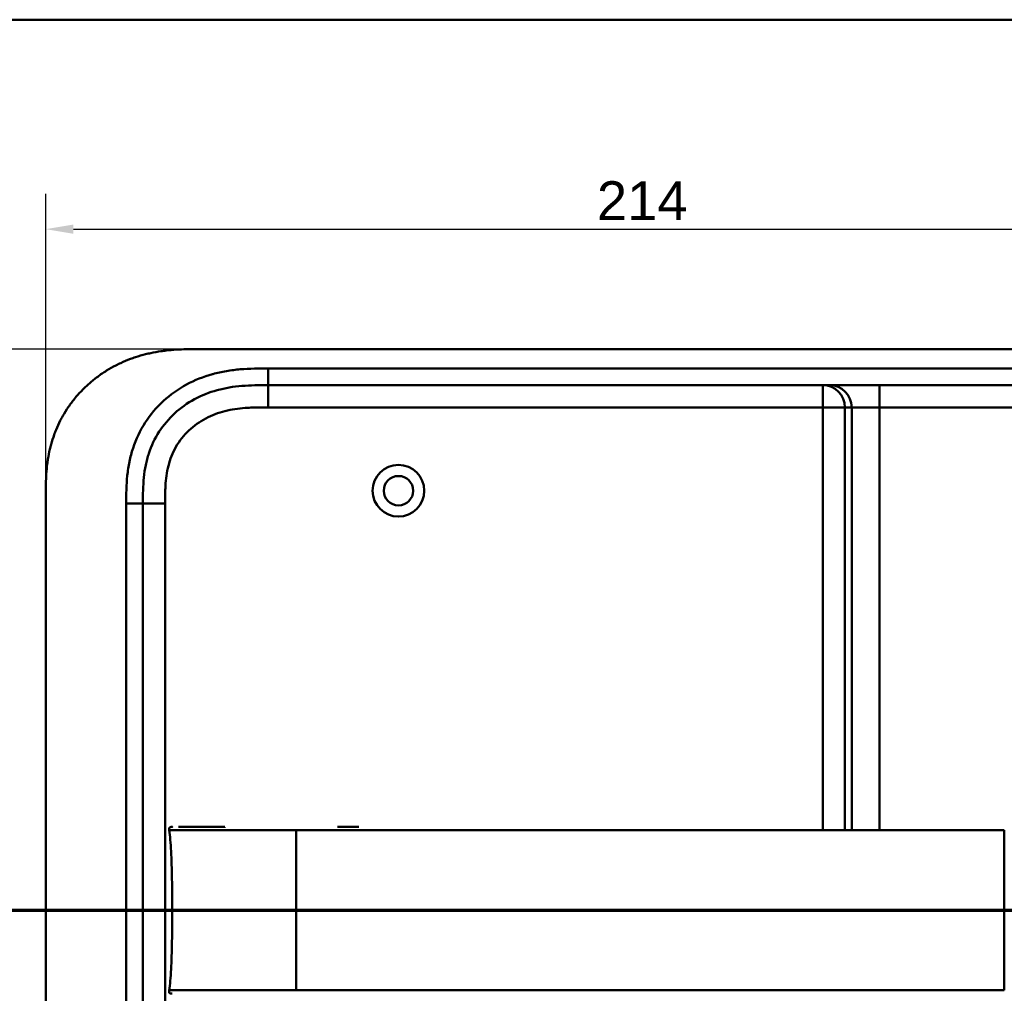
# Model space of a CAD drawing. Header units: millimetres. Extents: x 20 to 833, y 20 to 574.
# Tile 20 of 21: x 538 to 715, y 399 to 574. Entities that reach past the tile are written whole.
import ezdxf

# ---------------------------------------------------------------- set-up
doc = ezdxf.new("R2010")
doc.units = ezdxf.units.MM
doc.header["$LTSCALE"] = 2
for name, color, linetype, lineweight in [('Bemaßungen(DIN)', 7, 'Continuous', 25), ('Schnittansichtslinien(DIN)', 7, 'Continuous', 70), ('Sichtbare Kanten(DIN)', 7, 'Continuous', 50), ('Sichtbare tangentiale Kanten(DIN)', 7, 'Continuous', 50), ('Skizziergeometrie(DIN)', 7, 'Continuous', 50)]:
    doc.layers.add(name, color=color, linetype=linetype, lineweight=lineweight)
doc.styles.add('STANDARD-DIN~0', font='arial.ttf')
doc.dimstyles.new('CAD-LAN', dxfattribs={"dimscale": 2, "dimtxt": 3.5, "dimasz": 2.5, "dimexe": 3.175, "dimexo": 0, "dimgap": 0.8, "dimtad": 1, "dimrnd": 1e-08, "dimtxsty": 'STANDARD-DIN~0', "dimcen": 0.09, "dimdle": 10, "dimclrd": 250, "dimclre": 250, "dimclrt": 250, "dimadec": 0, "dimazin": 2, "dimtfac": 1, "dimtmove": 0, "dimatfit": 3, "dimfxl": 1, "dimtolj": 1, "dimtzin": 0, "dimlwd": 25, "dimlwe": 25, "dimarcsym": 0})

# ---------------------------------------------------------------- blocks, each defined once
blk = doc.blocks.new('Ränder Standardrahmen')
at = {"layer": 'Skizziergeometrie(DIN)', "flags": 128}
blk.add_lwpolyline([(10, 10), (10, 287), (410, 287), (410, 10), (10, 10)], dxfattribs=at)
blk = doc.blocks.new('*D23')
at = {"layer": 'Bemaßungen(DIN)', "color": 250, "linetype": 'Continuous', "lineweight": 25, "true_color": 0x3f3f3f, "transparency": 16777216}
for p, q in [((542.23, 487.94), (542.23, 542.65)), ((756.23, 487.94), (756.23, 542.65)), ((547.23, 536.3), (751.23, 536.3))]:
    blk.add_line(p, q, dxfattribs=at)
at = {"layer": 'Bemaßungen(DIN)', "color": 250, "linetype": 'Continuous', "true_color": 0x3f3f3f, "transparency": 16777216}
for points in [[(547.23, 537.13), (547.23, 535.46), (542.23, 536.3)], [(751.23, 537.13), (751.23, 535.46), (756.23, 536.3)]]:
    blk.add_solid(points, dxfattribs=at)
at = {"layer": 'Defpoints', "color": 0, "linetype": 'Continuous', "transparency": 16777216}
for p in [(756.23, 536.3), (542.23, 487.94), (756.23, 487.94)]:
    blk.add_point(p, dxfattribs=at)
at = {"layer": 'Bemaßungen(DIN)', "color": 250, "linetype": 'Continuous', "lineweight": 25, "true_color": 0x3f3f3f, "transparency": 16777216, "insert": (641.46, 544.92), "char_height": 7, "attachment_point": 1, "style": 'STANDARD-DIN~0'}
blk.add_mtext('\\A1;214', dxfattribs=at)
blk = doc.blocks.new('*D24')
at = {"layer": 'Bemaßungen(DIN)', "color": 250, "linetype": 'Continuous', "lineweight": 25, "true_color": 0x3f3f3f, "transparency": 16777216}
for p, q in [((569.71, 514.72), (483.92, 514.72)), ((490.27, 509.72), (490.27, 274.72)), ((570.27, 269.72), (483.92, 269.72))]:
    blk.add_line(p, q, dxfattribs=at)
at = {"layer": 'Bemaßungen(DIN)', "color": 250, "linetype": 'Continuous', "true_color": 0x3f3f3f, "transparency": 16777216}
for points in [[(489.44, 509.72), (491.11, 509.72), (490.27, 514.72)], [(489.44, 274.72), (491.11, 274.72), (490.27, 269.72)]]:
    blk.add_solid(points, dxfattribs=at)
at = {"layer": 'Defpoints', "color": 0, "linetype": 'Continuous', "transparency": 16777216}
for p in [(569.71, 514.72), (490.27, 269.72), (570.27, 269.72)]:
    blk.add_point(p, dxfattribs=at)
at = {"layer": 'Bemaßungen(DIN)', "color": 250, "linetype": 'Continuous', "lineweight": 25, "true_color": 0x3f3f3f, "transparency": 16777216, "insert": (481.52, 384.4), "char_height": 7, "attachment_point": 1, "rotation": 90, "style": 'STANDARD-DIN~0'}
blk.add_mtext('\\A1;245', dxfattribs=at)
blk = doc.blocks.new('2DTransSchnitt0')
at = {"layer": 'Schnittansichtslinien(DIN)', "linetype": 'Continuous'}
blk.add_line((252.988, 206.855), (401.721, 206.855), dxfattribs=at)

msp = doc.modelspace()

# ---------------------------------------------------------------- linework, layer by layer
at = {"layer": 'Sichtbare Kanten(DIN)'}
for p, q in [((728.195, 514.722), (569.713, 514.722)), ((582.272, 508.222), (727.196, 508.222)), ((542.234, 296.506), (542.234, 487.938)), ((559.734, 297.506), (559.734, 486.938)), ((594.771, 428.71), (598.619, 428.71))]:
    msp.add_line(p, q, dxfattribs=at)
for radius in [4.65, 2.65]:
    msp.add_circle((605.734, 489.222), radius, dxfattribs=at)
for points, knots in [([(569.713, 514.722), (569.302, 514.721), (568.29, 514.717), (566.963, 514.685), (565.436, 514.604), (564.207, 514.496), (562.667, 514.294), (561.435, 514.074), (559.903, 513.718), (558.687, 513.367), (557.188, 512.84), (556.01, 512.348), (554.572, 511.645), (553.455, 511.012), (552.108, 510.138), (551.074, 509.373), (549.846, 508.341), (548.917, 507.458), (547.833, 506.287), (547.029, 505.302), (546.11, 504.017), (545.446, 502.95), (544.707, 501.577), (544.191, 500.451), (543.638, 499.017), (543.271, 497.854), (542.9, 496.387), (542.672, 495.208), (542.463, 493.734), (542.352, 492.558), (542.27, 491.097), (542.234, 489.648), (542.234, 488.505), (542.234, 487.938)], [0.01304212, 0.01304212, 0.01304212, 0.01304212, 0.04166717, 0.08333381, 0.10416714, 0.14583378, 0.1666671, 0.20833375, 0.22916707, 0.27083371, 0.29166704, 0.33333368, 0.354167, 0.39583365, 0.41666697, 0.45833362, 0.47916694, 0.52083358, 0.54166691, 0.58333355, 0.60416687, 0.64583352, 0.66666684, 0.70833349, 0.72916681, 0.77083345, 0.79166678, 0.83333342, 0.85416674, 0.89583339, 0.91666671, 0.95833335, 0.99999585, 0.99999585, 0.99999585, 0.99999585]), ([(559.734, 486.938), (559.734, 487.726), (559.734, 488.519), (559.757, 489.31), (559.779, 490.081), (559.822, 490.85), (559.899, 491.613), (559.975, 492.359), (560.084, 493.099), (560.234, 493.829), (560.381, 494.546), (560.568, 495.254), (560.798, 495.949), (561.249, 497.313), (561.871, 498.628), (562.662, 499.853), (563.441, 501.059), (564.384, 502.176), (565.458, 503.161), (566.526, 504.141), (567.723, 504.99), (569.006, 505.686), (570.296, 506.385), (571.673, 506.93), (573.094, 507.321), (573.813, 507.519), (574.543, 507.678), (575.281, 507.803), (576.028, 507.93), (576.783, 508.022), (577.545, 508.085), (578.318, 508.15), (579.098, 508.185), (579.88, 508.203), (580.676, 508.222), (581.475, 508.222), (582.272, 508.222)], [-3.5878945, -3.5878945, -3.5878945, -3.5878945, -3.3463969, -3.3463969, -3.3463969, -3.1110564, -3.1110564, -3.1110564, -2.8806944, -2.8806944, -2.8806944, -2.6543295, -2.6543295, -2.6543295, -2.2103328, -2.2103328, -2.2103328, -1.773398, -1.773398, -1.773398, -1.3386841, -1.3386841, -1.3386841, -0.9015937, -0.9015937, -0.9015937, -0.6806641, -0.6806641, -0.6806641, -0.4572687, -0.4572687, -0.4572687, -0.2306635, -0.2306635, -0.2306635, 0, 0, 0, 0]), ([(564.461, 428.099), (564.445, 428.202), (564.427, 428.306), (564.441, 428.436), (564.446, 428.462), (564.461, 428.508), (564.47, 428.528), (564.491, 428.564), (564.503, 428.581), (564.532, 428.612), (564.548, 428.625), (564.601, 428.66), (564.641, 428.676), (564.722, 428.697), (564.763, 428.702), (564.823, 428.707), (564.842, 428.708), (564.875, 428.709), (564.89, 428.709), (564.909, 428.71), (564.914, 428.71), (564.923, 428.71), (564.927, 428.71), (564.934, 428.71), (564.937, 428.71), (564.95, 428.71), (564.953, 428.71), (564.963, 428.71), (564.965, 428.71), (564.971, 428.71), (564.973, 428.71), (564.976, 428.71), (564.976, 428.71), (564.977, 428.71), (564.977, 428.71), (564.978, 428.71), (564.979, 428.71), (564.979, 428.71), (564.979, 428.71), (564.979, 428.71)], [0, 0, 0, 0, 0.0311277, 0.0311277, 0.03911556, 0.03911556, 0.04551701, 0.04551701, 0.05176502, 0.05176502, 0.05801202, 0.05801202, 0.07063282, 0.07063282, 0.08310355, 0.08310355, 0.08876398, 0.08876398, 0.09302208, 0.09302208, 0.0945824, 0.0945824, 0.09615429, 0.09615429, 0.09772199, 0.09772199, 0.10409523, 0.10409523, 0.11652864, 0.11652864, 0.13514677, 0.13514677, 0.13863752, 0.13863752, 0.14018957, 0.14018957, 0.14028666, 0.14028666, 0.14033604, 0.14033604, 0.14033604, 0.14033604]), ([(565, 413.71), (565, 417.547), (564.956, 421.361), (564.805, 424.31), (564.728, 425.811), (564.622, 427.093), (564.465, 428.099)], [0, 0, 0, 0, 0.30889062, 0.30889062, 0.30889062, 0.46621578, 0.46621578, 0.46621578, 0.46621578]), ([(564.869, 428.709), (564.895, 428.71), (564.922, 428.711), (564.969, 428.711), (564.989, 428.711), (565.016, 428.711), (565.022, 428.711), (565.028, 428.711), (565.028, 428.711), (565.028, 428.711), (565.029, 428.711), (565.029, 428.711)], [0.159826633, 0.159826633, 0.159826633, 0.159826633, 0.167747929, 0.167747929, 0.174016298, 0.174016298, 0.175896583, 0.175896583, 0.175984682, 0.175984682, 0.176039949, 0.176039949, 0.176039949, 0.176039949]), ([(564.964, 428.71), (564.967, 428.71), (564.971, 428.71), (564.988, 428.71), (565.002, 428.71), (565.016, 428.71), (565.017, 428.71), (565.017, 428.71), (565.017, 428.71), (565.017, 428.71), (565.017, 428.71), (565.017, 428.71)], [0.1063680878, 0.1063680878, 0.1063680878, 0.1063680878, 0.1076624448, 0.1076624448, 0.1118780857, 0.1118780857, 0.1119328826, 0.1119328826, 0.1119534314, 0.1119534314, 0.1119649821, 0.1119649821, 0.1119649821, 0.1119649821]), ([(564.971, 428.71), (564.977, 428.71), (564.983, 428.71), (564.993, 428.71), (564.995, 428.71), (565, 428.71), (565.003, 428.71), (565.007, 428.71), (565.008, 428.71), (565.01, 428.71), (565.01, 428.71), (565.01, 428.71), (565.01, 428.71), (565.011, 428.71), (565.011, 428.71), (565.011, 428.71)], [0.0954974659, 0.0954974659, 0.0954974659, 0.0954974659, 0.0980683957, 0.0980683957, 0.0989366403, 0.0989366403, 0.0997885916, 0.0997885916, 0.1001419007, 0.1001419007, 0.1002300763, 0.1002300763, 0.1002741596, 0.1002741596, 0.1002851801, 0.1002851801, 0.1002851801, 0.1002851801]), ([(566.151, 428.71), (566.151, 428.71), (566.151, 428.71), (566.151, 428.71), (566.151, 428.71), (566.152, 428.71), (566.152, 428.71), (566.152, 428.71), (566.153, 428.71), (566.154, 428.71), (566.155, 428.71), (566.157, 428.71), (566.159, 428.71), (566.179, 428.71), (566.197, 428.71), (566.241, 428.71), (566.266, 428.71), (566.36, 428.71), (566.433, 428.71), (566.609, 428.71), (566.716, 428.71), (566.867, 428.71), (566.905, 428.71), (567.042, 428.71), (567.145, 428.71), (567.292, 428.71), (567.332, 428.71), (567.389, 428.71), (567.405, 428.71), (567.421, 428.71), (567.421, 428.71), (567.422, 428.71), (567.422, 428.71), (567.422, 428.71)], [0, 0, 0, 0, 0.00002838, 0.00002838, 0.00008514, 0.00008514, 0.00019867, 0.00019867, 0.00065277, 0.00065277, 0.00156097, 0.00156097, 0.00328513, 0.00328513, 0.02167639, 0.02167639, 0.04619826, 0.04619826, 0.11159781, 0.11159781, 0.19880871, 0.19880871, 0.22787204, 0.22787204, 0.30054296, 0.30054296, 0.32778981, 0.32778981, 0.33800712, 0.33800712, 0.33824659, 0.33824659, 0.33826078, 0.33826078, 0.33826078, 0.33826078]), ([(567.422, 428.71), (567.936, 428.71), (568.396, 428.71), (568.965, 428.71), (568.965, 428.71), (568.966, 428.71), (568.966, 428.71), (568.966, 428.71), (568.966, 428.71), (568.967, 428.71), (568.968, 428.71), (568.984, 428.71), (569, 428.71), (569.037, 428.71), (569.059, 428.71), (569.137, 428.71), (569.195, 428.71), (569.409, 428.71), (569.569, 428.71), (569.789, 428.71), (569.844, 428.71), (571.032, 428.71), (572.384, 428.71), (574.026, 428.71), (574.206, 428.71), (574.422, 428.71), (574.456, 428.71), (574.494, 428.71), (574.497, 428.71), (574.501, 428.71), (574.501, 428.71), (574.501, 428.71), (574.501, 428.71), (574.502, 428.71), (574.502, 428.71), (574.502, 428.71), (574.502, 428.71), (574.502, 428.71)], [0, 0, 0, 0, 0.2888434, 0.2888434, 0.2888555, 0.2888555, 0.2889037, 0.2889037, 0.2890003, 0.2890003, 0.2893864, 0.2893864, 0.2972061, 0.2972061, 0.3076323, 0.3076323, 0.3354365, 0.3354365, 0.409599, 0.409599, 0.4343137, 0.4343137, 0.9352187, 0.9352187, 0.9962242, 0.9962242, 1.0076608, 1.0076608, 1.008733, 1.008733, 1.0088295, 1.0088295, 1.0088778, 1.0088778, 1.0089019, 1.0089019, 1.008914, 1.008914, 1.008914, 1.008914]), ([(565, 413.71), (565, 409.873), (564.956, 406.059), (564.805, 403.11), (564.728, 401.608), (564.622, 400.326), (564.465, 399.32)], [0, 0, 0, 0, 0.30888536, 0.30888536, 0.30888536, 0.4662495, 0.4662495, 0.4662495, 0.4662495]), ([(564.979, 398.709), (564.978, 398.709), (564.978, 398.709), (564.978, 398.709), (564.978, 398.709), (564.977, 398.709), (564.977, 398.709), (564.976, 398.709), (564.976, 398.709), (564.973, 398.709), (564.971, 398.709), (564.966, 398.709), (564.964, 398.709), (564.959, 398.709), (564.956, 398.709), (564.943, 398.709), (564.94, 398.709), (564.933, 398.709), (564.93, 398.709), (564.925, 398.709), (564.921, 398.709), (564.911, 398.709), (564.904, 398.709), (564.881, 398.71), (564.865, 398.71), (564.788, 398.713), (564.726, 398.72), (564.637, 398.745), (564.608, 398.757), (564.555, 398.788), (564.53, 398.808), (564.489, 398.855), (564.473, 398.882), (564.45, 398.939), (564.443, 398.97), (564.435, 399.031), (564.434, 399.061), (564.437, 399.169), (564.45, 399.244), (564.461, 399.32)], [0, 0, 0, 0, 0.00028677, 0.00028677, 0.00085963, 0.00085963, 0.00200522, 0.00200522, 0.00429634, 0.00429634, 0.02262582, 0.02262582, 0.03179275, 0.03179275, 0.04109082, 0.04109082, 0.04341208, 0.04341208, 0.04456569, 0.04456569, 0.0457191, 0.0457191, 0.04803012, 0.04803012, 0.05262125, 0.05262125, 0.07113734, 0.07113734, 0.08037876, 0.08037876, 0.08967939, 0.08967939, 0.09896722, 0.09896722, 0.10819297, 0.10819297, 0.11738064, 0.11738064, 0.14030942, 0.14030942, 0.14030942, 0.14030942])]:
    msp.add_open_spline(points, degree=3, knots=knots, dxfattribs=at)
msp.add_rational_spline([(564.465, 399.32), (564.465, 399.32), (564.465, 399.32), (564.465, 399.32), (564.463, 399.32), (564.461, 399.32), (564.461, 399.32)], [1, 1, 1, 1, 1.08010035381, 1.12345159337, 1.13005371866], degree=3, knots=[0, 0, 0, 0, 0.00567203, 0.00567203, 0.00567203, 0.11634103, 0.11634103, 0.11634103, 0.11634103], dxfattribs=at)
at = {"layer": 'Sichtbare tangentiale Kanten(DIN)'}
for p, q in [((582.272, 508.222), (582.272, 511.221)), ((582.252, 504.222), (582.252, 508.222)), ((682.136, 508.222), (682.136, 504.222)), ((692.308, 508.222), (692.308, 504.222)), ((682.136, 504.222), (582.252, 504.222)), ((686.121, 504.222), (682.136, 504.222)), ((682.136, 428.099), (682.136, 504.222)), ((687.327, 504.222), (686.121, 504.222)), ((686.121, 504.222), (686.121, 428.099)), ((692.308, 504.222), (687.327, 504.222)), ((687.327, 428.099), (687.327, 504.222)), ((692.308, 504.222), (692.308, 428.099)), ((727.197, 504.222), (692.308, 504.222)), ((556.734, 486.938), (559.734, 486.938)), ((563.734, 486.938), (559.734, 486.938)), ((563.734, 486.938), (563.734, 297.506)), ((714.802, 413.71), (587.328, 413.71)), ((682.136, 399.32), (682.136, 399.32)), ((686.121, 399.32), (686.121, 399.32)), ((687.327, 399.32), (687.327, 399.32)), ((692.308, 399.32), (692.308, 399.32))]:
    msp.add_line(p, q, dxfattribs=at)
for points, knots in [([(582.272, 511.221), (582.057, 511.221), (581.842, 511.221), (581.626, 511.221), (581.424, 511.221), (581.223, 511.22), (581.021, 511.219), (580.92, 511.218), (580.819, 511.218), (580.718, 511.217), (580.423, 511.214), (580.128, 511.209), (579.811, 511.202), (579.803, 511.202), (579.796, 511.202), (579.788, 511.202), (578.901, 511.181), (578.104, 511.142), (577.296, 511.075), (577.282, 511.074), (577.267, 511.073), (577.252, 511.071), (576.431, 511.002), (575.603, 510.901), (574.78, 510.761), (574.772, 510.76), (574.764, 510.758), (574.756, 510.757), (573.929, 510.616), (573.108, 510.437), (572.297, 510.214), (572.291, 510.212), (572.285, 510.21), (572.279, 510.208), (570.645, 509.757), (569.05, 509.122), (567.576, 508.323), (566.091, 507.518), (564.678, 506.517), (563.43, 505.372), (562.181, 504.226), (561.056, 502.897), (560.142, 501.481), (559.231, 500.072), (558.486, 498.51), (557.953, 496.903), (557.952, 496.9), (557.951, 496.896), (557.95, 496.892), (557.686, 496.095), (557.469, 495.276), (557.3, 494.453), (557.298, 494.446), (557.297, 494.439), (557.295, 494.432), (557.127, 493.613), (557.004, 492.781), (556.919, 491.959), (556.917, 491.945), (556.916, 491.931), (556.914, 491.917), (556.832, 491.108), (556.785, 490.303), (556.759, 489.435), (556.759, 489.422), (556.758, 489.408), (556.758, 489.395), (556.734, 488.551), (556.734, 487.744), (556.734, 486.938)], [79.0507351, 79.0507351, 79.0507351, 79.0507351, 79.115326, 79.115326, 79.115326, 79.175852, 79.175852, 79.175852, 79.206115, 79.206115, 79.206115, 79.2947699, 79.2947699, 79.2947699, 79.2969041, 79.2969041, 79.2969041, 79.5442558, 79.5442558, 79.5442558, 79.5487575, 79.5487575, 79.5487575, 79.8000755, 79.8000755, 79.8000755, 79.8025259, 79.8025259, 79.8025259, 80.0549623, 80.0549623, 80.0549623, 80.056924, 80.056924, 80.056924, 80.5656653, 80.5656653, 80.5656653, 81.0782231, 81.0782231, 81.0782231, 81.5913866, 81.5913866, 81.5913866, 82.1026454, 82.1026454, 82.1026454, 82.1037871, 82.1037871, 82.1037871, 82.3575184, 82.3575184, 82.3575184, 82.3596398, 82.3596398, 82.3596398, 82.6121592, 82.6121592, 82.6121592, 82.6164541, 82.6164541, 82.6164541, 82.8648963, 82.8648963, 82.8648963, 82.8687085, 82.8687085, 82.8687085, 83.1106796, 83.1106796, 83.1106796, 83.1106796]), ([(582.252, 504.222), (582.018, 504.222), (581.783, 504.222), (581.549, 504.221), (581.474, 504.221), (581.399, 504.221), (581.323, 504.221), (581.248, 504.221), (581.173, 504.22), (581.097, 504.22), (580.946, 504.219), (580.796, 504.218), (580.645, 504.216), (580.57, 504.215), (580.494, 504.214), (580.419, 504.213), (580.267, 504.21), (580.114, 504.208), (579.962, 504.204), (579.886, 504.202), (579.81, 504.2), (579.734, 504.198), (579.361, 504.188), (578.977, 504.172), (578.594, 504.15), (578.587, 504.149), (578.579, 504.149), (578.572, 504.148), (577.956, 504.112), (577.368, 504.059), (576.776, 503.983), (576.767, 503.982), (576.757, 503.98), (576.748, 503.979), (576.149, 503.901), (575.557, 503.799), (574.968, 503.667), (574.963, 503.666), (574.958, 503.665), (574.953, 503.664), (574.354, 503.529), (573.759, 503.362), (573.18, 503.163), (573.177, 503.162), (573.173, 503.161), (573.17, 503.159), (572.585, 502.957), (572.005, 502.718), (571.447, 502.445), (570.889, 502.172), (570.345, 501.861), (569.827, 501.516), (569.308, 501.171), (568.811, 500.79), (568.345, 500.378), (567.876, 499.964), (567.432, 499.512), (567.027, 499.036), (566.624, 498.561), (566.252, 498.053), (565.922, 497.526), (565.594, 497.001), (565.302, 496.448), (565.053, 495.884), (564.807, 495.325), (564.598, 494.743), (564.429, 494.155), (564.428, 494.151), (564.427, 494.146), (564.426, 494.142), (564.26, 493.565), (564.132, 492.979), (564.034, 492.385), (564.033, 492.377), (564.031, 492.368), (564.03, 492.359), (563.934, 491.77), (563.868, 491.182), (563.823, 490.566), (563.822, 490.559), (563.822, 490.551), (563.821, 490.544), (563.799, 490.239), (563.783, 489.946), (563.771, 489.645), (563.758, 489.335), (563.75, 489.027), (563.744, 488.719), (563.734, 488.124), (563.734, 487.53), (563.734, 486.938)], [0, 0, 0, 0, 0.0702177, 0.0702177, 0.0702177, 0.0928319, 0.0928319, 0.0928319, 0.1154462, 0.1154462, 0.1154462, 0.1606746, 0.1606746, 0.1606746, 0.1832888, 0.1832888, 0.1832888, 0.228941, 0.228941, 0.228941, 0.251767, 0.251767, 0.251767, 0.363762, 0.363762, 0.363762, 0.3658973, 0.3658973, 0.3658973, 0.5457808, 0.5457808, 0.5457808, 0.5485663, 0.5485663, 0.5485663, 0.730533, 0.730533, 0.730533, 0.7321671, 0.7321671, 0.7321671, 0.9170852, 0.9170852, 0.9170852, 0.9181595, 0.9181595, 0.9181595, 1.1053408, 1.1053408, 1.1053408, 1.2925833, 1.2925833, 1.2925833, 1.479843, 1.479843, 1.479843, 1.6683162, 1.6683162, 1.6683162, 1.8560489, 1.8560489, 1.8560489, 2.0426703, 2.0426703, 2.0426703, 2.2275204, 2.2275204, 2.2275204, 2.2288442, 2.2288442, 2.2288442, 2.4104084, 2.4104084, 2.4104084, 2.4131251, 2.4131251, 2.4131251, 2.5932379, 2.5932379, 2.5932379, 2.5954285, 2.5954285, 2.5954285, 2.684558, 2.684558, 2.684558, 2.7762862, 2.7762862, 2.7762862, 2.9540743, 2.9540743, 2.9540743, 2.9540743]), ([(587.328, 428.099), (588.656, 428.099), (589.984, 428.099), (591.312, 428.099), (591.865, 428.099), (592.417, 428.099), (592.969, 428.099), (593.743, 428.099), (594.518, 428.099), (595.292, 428.099), (595.704, 428.099), (596.116, 428.099), (596.529, 428.099), (597.445, 428.099), (598.361, 428.099), (599.277, 428.099), (605.917, 428.099), (612.556, 428.098), (619.196, 428.099)], [0, 0, 0, 0, 0.3984119, 0.3984119, 0.3984119, 0.558361, 0.558361, 0.558361, 0.7963648, 0.7963648, 0.7963648, 0.9137852, 0.9137852, 0.9137852, 1.1948602, 1.1948602, 1.1948602, 3.18679, 3.18679, 3.18679, 3.18679]), ([(619.196, 428.099), (645.753, 428.099), (672.311, 428.099), (698.868, 428.099), (700.246, 428.099), (701.624, 428.099), (703.002, 428.099), (704.28, 428.099), (705.557, 428.099), (706.835, 428.099), (709.49, 428.099), (712.146, 428.099), (714.802, 428.099)], [3.18679, 3.18679, 3.18679, 3.18679, 11.1540994, 11.1540994, 11.1540994, 11.5711487, 11.5711487, 11.5711487, 11.9507559, 11.9507559, 11.9507559, 12.7474629, 12.7474629, 12.7474629, 12.7474629]), ([(587.328, 413.71), (586.259, 413.71), (585.188, 413.71), (584.046, 413.71), (582.904, 413.71), (581.901, 413.71), (581.038, 413.71), (579.311, 413.71), (577.906, 413.71), (576.583, 413.71), (571.292, 413.71), (567.669, 413.71), (566.056, 413.71), (565.652, 413.71), (565.369, 413.71), (565.194, 413.71), (565.107, 413.71), (565.045, 413.71), (565.017, 413.71), (564.989, 413.71), (564.995, 413.71), (565, 413.71)], [0, 0, 0, 0, 0.2406476, 0.2406476, 0.2406476, 0.4812952, 0.4812952, 0.4812952, 0.9625904, 0.9625904, 0.9625904, 2.8877711, 2.8877711, 2.8877711, 3.3690663, 3.3690663, 3.3690663, 3.6097139, 3.6097139, 3.6097139, 3.8503615, 3.8503615, 3.8503615, 3.8503615]), ([(723.59, 413.71), (722.236, 413.71), (720.854, 413.71), (719.294, 413.71), (717.735, 413.71), (716.268, 413.71), (714.802, 413.71)], [0, 0, 0, 0, 0.44038321, 0.44038321, 0.44038321, 0.88076642, 0.88076642, 0.88076642, 0.88076642]), ([(587.328, 399.32), (588.656, 399.32), (589.984, 399.32), (591.312, 399.32), (591.862, 399.32), (592.411, 399.32), (592.961, 399.32), (593.738, 399.32), (594.515, 399.32), (595.292, 399.32), (595.703, 399.32), (596.114, 399.32), (596.525, 399.32), (597.442, 399.32), (598.36, 399.32), (599.277, 399.32), (605.917, 399.32), (612.556, 399.321), (619.196, 399.32)], [0, 0, 0, 0, 0.3984127, 0.3984127, 0.3984127, 0.5574675, 0.5574675, 0.5574675, 0.7963662, 0.7963662, 0.7963662, 0.9134321, 0.9134321, 0.9134321, 1.1948615, 1.1948615, 1.1948615, 3.1867877, 3.1867877, 3.1867877, 3.1867877]), ([(619.196, 399.32), (637.775, 399.32), (656.37, 399.32), (674.944, 399.32), (687.079, 399.32), (699.212, 399.32), (711.347, 399.32), (712.498, 399.32), (713.65, 399.32), (714.802, 399.32)], [3.1867877, 3.1867877, 3.1867877, 3.1867877, 8.7605377, 8.7605377, 8.7605377, 12.4019194, 12.4019194, 12.4019194, 12.7474629, 12.7474629, 12.7474629, 12.7474629])]:
    msp.add_open_spline(points, degree=3, knots=knots, dxfattribs=at)
for points, degree in [([(727.196, 511.222), (678.888, 511.222), (630.58, 511.222), (582.272, 511.221)], 3), ([(686.121, 504.222), (686.121, 506.431), (684.337, 508.222), (682.136, 508.222)], 3), ([(683.342, 508.222), (685.543, 508.222), (687.327, 506.431), (687.327, 504.222)], 3), ([(556.734, 486.938), (556.734, 423.794), (556.734, 360.65), (556.734, 297.506)], 3), ([(587.328, 428.099), (587.328, 426.31), (587.328, 423.809), (587.328, 420.659), (587.328, 417.184), (587.328, 413.71)], 5), ([(714.802, 428.099), (714.802, 426.31), (714.802, 423.809), (714.802, 420.659), (714.802, 417.184), (714.802, 413.71)], 5), ([(587.328, 399.32), (587.328, 401.109), (587.328, 403.61), (587.328, 406.76), (587.328, 410.235), (587.328, 413.71)], 5), ([(714.802, 399.32), (714.802, 401.109), (714.802, 403.61), (714.802, 406.76), (714.802, 410.235), (714.802, 413.709)], 5)]:
    msp.add_open_spline(points, degree=degree, dxfattribs=at)
for points, weights, knots in [([(564.461, 428.099), (564.461, 428.099), (564.463, 428.099), (564.466, 428.099), (564.475, 428.099), (564.496, 428.099), (564.531, 428.099), (564.583, 428.099), (564.668, 428.099), (564.788, 428.099), (564.868, 428.099), (564.966, 428.099), (565.08, 428.1), (565.42, 428.1), (565.918, 428.101), (566.577, 428.101), (566.932, 428.101), (567.333, 428.101), (567.781, 428.102), (568.234, 428.102), (568.734, 428.102), (569.279, 428.102), (569.353, 428.102), (569.427, 428.102), (569.502, 428.102), (569.983, 428.102), (570.496, 428.102), (571.04, 428.102), (571.666, 428.102), (572.333, 428.101), (573.038, 428.101), (573.735, 428.101), (574.469, 428.101), (575.24, 428.101), (575.984, 428.1), (576.764, 428.1), (577.581, 428.1), (577.862, 428.1), (578.147, 428.1), (578.438, 428.1), (578.552, 428.1), (578.666, 428.1), (578.781, 428.1), (579.176, 428.099), (579.579, 428.099), (579.994, 428.099), (580.39, 428.099), (580.796, 428.099), (581.215, 428.099), (581.609, 428.099), (582.017, 428.099), (582.44, 428.099), (582.83, 428.099), (583.237, 428.099), (583.666, 428.099), (584.049, 428.099), (584.455, 428.099), (584.891, 428.099), (585.257, 428.099), (585.659, 428.099), (586.116, 428.099), (586.408, 428.099), (586.749, 428.099), (587.328, 428.099)], [1.13005451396, 1.13784212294, 1.09449061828, 1, 1.01564349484, 1.01564349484, 1, 1.00925616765, 1.00925616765, 1, 1.00150118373, 1.00150118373, 1, 1.00280379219, 1.00280379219, 1, 0.999526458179, 0.999526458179, 1, 0.99915374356, 0.99915374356, 1, 0.9999832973, 0.9999832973, 1, 0.99933166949, 0.99933166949, 1, 0.999344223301, 0.999344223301, 1, 0.999922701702, 0.999922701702, 1, 1.00094814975, 1.00094814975, 1, 1.00025925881, 1.00025925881, 1, 1.0000518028, 1.0000518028, 1, 1.00084824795, 1.00084824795, 1, 1.00131558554, 1.00131558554, 1, 1.00209490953, 1.00209490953, 1, 1.00365462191, 1.00365462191, 1, 1.00586740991, 1.00586740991, 1, 1.01725389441, 1.01725389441, 1, 1.18722739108, 1.18722739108, 1], [0.1163416, 0.1163416, 0.1163416, 0.1163416, 0.2468921, 0.2468921, 0.2468921, 0.4853656, 0.4853656, 0.4853656, 0.7799914, 0.7799914, 0.7799914, 0.9644924, 0.9644924, 0.9644924, 1.4628246, 1.4628246, 1.4628246, 1.7145394, 1.7145394, 1.7145394, 1.9637666, 1.9637666, 1.9637666, 1.9969824, 1.9969824, 1.9969824, 2.209763, 2.209763, 2.209763, 2.4552095, 2.4552095, 2.4552095, 2.7022329, 2.7022329, 2.7022329, 2.9498421, 2.9498421, 2.9498421, 3.0383348, 3.0383348, 3.0383348, 3.0733169, 3.0733169, 3.0733169, 3.1966109, 3.1966109, 3.1966109, 3.3197585, 3.3197585, 3.3197585, 3.4427414, 3.4427414, 3.4427414, 3.5655395, 3.5655395, 3.5655395, 3.6881793, 3.6881793, 3.6881793, 3.8106534, 3.8106534, 3.8106534, 3.9319007, 3.9319007, 3.9319007, 3.9319007]), ([(564.461, 399.32), (564.461, 399.32), (564.463, 399.32), (564.466, 399.32), (564.474, 399.32), (564.496, 399.32), (564.531, 399.32), (564.583, 399.32), (564.667, 399.32), (564.787, 399.32), (564.868, 399.32), (564.965, 399.32), (565.08, 399.319), (565.42, 399.319), (565.918, 399.318), (566.577, 399.318), (566.932, 399.318), (567.333, 399.318), (567.781, 399.317), (568.234, 399.317), (568.734, 399.317), (569.279, 399.317), (569.353, 399.317), (569.427, 399.317), (569.502, 399.317), (569.983, 399.317), (570.496, 399.317), (571.04, 399.317), (571.666, 399.317), (572.333, 399.318), (573.038, 399.318), (573.735, 399.318), (574.469, 399.318), (575.24, 399.318), (575.984, 399.319), (576.764, 399.319), (577.581, 399.319), (577.863, 399.319), (578.149, 399.319), (578.441, 399.319), (578.554, 399.319), (578.667, 399.319), (578.781, 399.319), (579.176, 399.32), (579.579, 399.32), (579.994, 399.32), (580.39, 399.32), (580.796, 399.32), (581.215, 399.32), (581.609, 399.32), (582.017, 399.32), (582.44, 399.32), (582.83, 399.32), (583.237, 399.32), (583.666, 399.32), (584.049, 399.32), (584.455, 399.32), (584.891, 399.32), (585.257, 399.32), (585.659, 399.32), (586.116, 399.32), (586.408, 399.32), (586.749, 399.32), (587.328, 399.32)], [1.13005371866, 1.13784194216, 1.09449070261, 1, 1.01564352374, 1.01564352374, 1, 1.00924441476, 1.00924441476, 1, 1.00150609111, 1.00150609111, 1, 1.00280370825, 1.00280370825, 1, 0.999526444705, 0.999526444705, 1, 0.999153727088, 0.999153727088, 1, 0.999983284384, 0.999983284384, 1, 0.999331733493, 0.999331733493, 1, 0.999344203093, 0.999344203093, 1, 0.999922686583, 0.999922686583, 1, 1.00094812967, 1.00094812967, 1, 1.00026108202, 1.00026108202, 1, 1.00005099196, 1.00005099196, 1, 1.00084821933, 1.00084821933, 1, 1.00131563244, 1.00131563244, 1, 1.00209471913, 1.00209471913, 1, 1.00365509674, 1.00365509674, 1, 1.00586622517, 1.00586622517, 1, 1.01725442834, 1.01725442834, 1, 1.18725223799, 1.18725223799, 1], [0.116341, 0.116341, 0.116341, 0.116341, 0.2468922, 0.2468922, 0.2468922, 0.4853665, 0.4853665, 0.4853665, 0.7797367, 0.7797367, 0.7797367, 0.9644969, 0.9644969, 0.9644969, 1.4628301, 1.4628301, 1.4628301, 1.7145451, 1.7145451, 1.7145451, 1.9637733, 1.9637733, 1.9637733, 1.9970018, 1.9970018, 1.9970018, 2.2097713, 2.2097713, 2.2097713, 2.4552194, 2.4552194, 2.4552194, 2.7022438, 2.7022438, 2.7022438, 2.9498539, 2.9498539, 2.9498539, 3.0386311, 3.0386311, 3.0386311, 3.0733288, 3.0733288, 3.0733288, 3.1966231, 3.1966231, 3.1966231, 3.3197709, 3.3197709, 3.3197709, 3.4427542, 3.4427542, 3.4427542, 3.5655525, 3.5655525, 3.5655525, 3.688193, 3.688193, 3.688193, 3.8106673, 3.8106673, 3.8106673, 3.931916, 3.931916, 3.931916, 3.931916])]:
    msp.add_rational_spline(points, weights, degree=3, knots=knots, dxfattribs=at)

# ---------------------------------------------------------------- block references
at = {"xscale": 2, "yscale": 2, "zscale": 2}
msp.add_blockref('Ränder Standardrahmen', (0, 0), dxfattribs=at)
at = {"layer": 'Schnittansichtslinien(DIN)', "xscale": 2, "yscale": 2, "zscale": 2}
msp.add_blockref('2DTransSchnitt0', (0, 0), dxfattribs=at)

# ---------------------------------------------------------------- dimensions: what is measured, and where the dimension line sits
at = {"layer": 'Bemaßungen(DIN)', "color": 250, "linetype": 'Continuous', "lineweight": 25, "true_color": 0x3f3f3f}
for base, p1, p2, angle, picture, middle in [((756.234, 536.296), (542.234, 487.938), (756.234, 487.938), 180, '*D23', (649.234, 536.296)), ((490.273, 269.722), (569.713, 514.722), (570.273, 269.722), 90, '*D24', (490.273, 392.222))]:
    dim = msp.add_linear_dim(base=base, p1=p1, p2=p2, angle=angle, dimstyle='CAD-LAN', override={"dimgap": 0.8, "dimdec": 2, "dimtol": 0, "dimlim": 0, "dimtp": 0, "dimtm": 0, "dimtdec": 2, "dimtofl": 0, "dimatfit": 1}, dxfattribs=at)
    dim.commit()
    dim.dimension.update_dxf_attribs({"geometry": picture, "text_midpoint": middle, "dimtype": 160})

doc.saveas('drawing.dxf')
